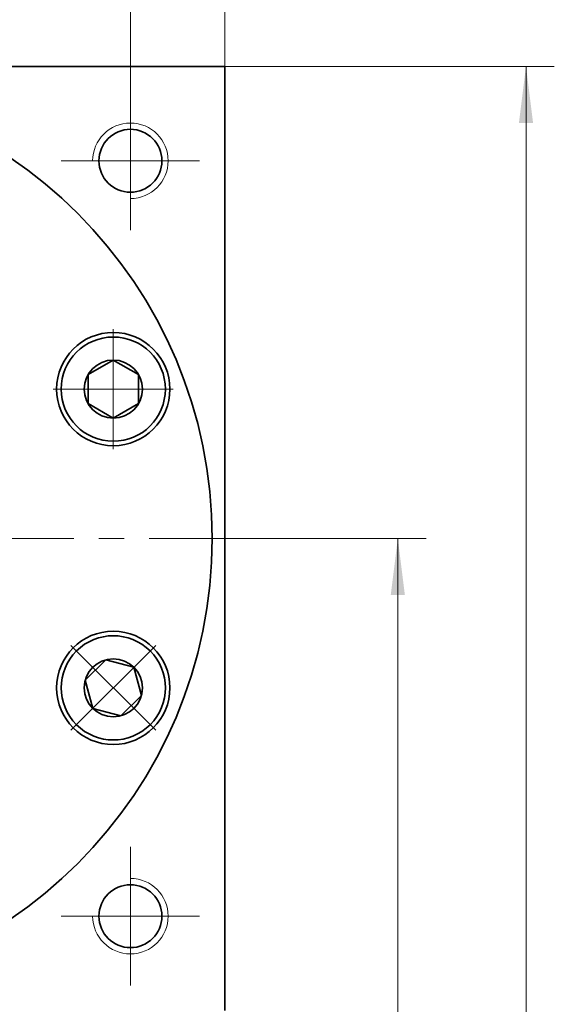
# Model space of a CAD drawing. Header units: millimetres. Extents: x -79 to 610, y -41 to 446.
# Tile 7 of 8: x 368 to 411, y 261 to 339. Entities that reach past the tile are written whole.
import ezdxf

# ---------------------------------------------------------------- set-up
doc = ezdxf.new("R2010")
doc.units = ezdxf.units.MM
doc.set_wipeout_variables(frame=1)
doc.linetypes.add('点画线', pattern=[18, 12, -2, 2, -2])
doc.layers.get('0').update_dxf_attribs({"lineweight": 35})
for name, color, linetype, lineweight in [('中心线层', 1, '点画线', 18), ('尺寸线层', 3, 'Continuous', 18), ('粗实线层', 7, 'Continuous', 35)]:
    doc.layers.add(name, color=color, linetype=linetype, lineweight=lineweight)
doc.styles.add('标准', font='txt', dxfattribs={"width": 0.667})
doc.dimstyles.new('a4-1-1.5', dxfattribs={"dimtxt": 4.5, "dimasz": 4.5, "dimexe": 2.25, "dimexo": 0, "dimgap": 0.75, "dimtad": 1, "dimdec": 3, "dimdsep": 46, "dimtxsty": '标准', "dimblk": '_CAXARROW', "dimcen": 0, "dimdle": 6, "dimazin": 2, "dimtfac": 0.707107, "dimtdec": 3, "dimtix": 1, "dimtmove": 2, "dimatfit": 3, "dimfxl": 1, "dimfrac": 2, "dimtolj": 1, "dimtzin": 0, "dimarcsym": 1})

# ---------------------------------------------------------------- blocks, each defined once
blk = doc.blocks.new('*X7')
at = {"layer": '尺寸线层', "linetype": 'Continuous', "transparency": 16777216}
for points in [[(347.078, 341.593), (351.578, 342.156), (351.578, 341.031)], [(377.078, 341.593), (372.578, 342.156), (372.578, 341.031)]]:
    blk.add_hatch(color=0, dxfattribs=at).paths.add_polyline_path(points, flags=0)
at = {"layer": '尺寸线层', "color": 0, "linetype": 'Continuous', "transparency": 16777216}
for p, q in [((347.078, 338.001), (347.078, 343.843)), ((377.078, 333.001), (377.078, 343.843)), ((347.078, 341.593), (377.078, 341.593))]:
    blk.add_line(p, q, dxfattribs=at)
at = {"layer": '尺寸线层', "color": 0, "transparency": 16777216, "insert": (362.078, 344.568), "char_height": 4.5, "width": 9, "attachment_point": 5, "line_spacing_factor": 1.15057, "style": '标准'}
blk.add_mtext('\\T1.1;30', dxfattribs=at)
blk = doc.blocks.new('_CAXARROW')
blk.add_hatch(color=0).paths.add_polyline_path([(0, 0), (-1, 0.125), (-1, -0.125)], flags=0)
blk = doc.blocks.new('*X8')
at = {"layer": '尺寸线层', "linetype": 'Continuous', "transparency": 16777216}
for points in [[(309.578, 353.203), (314.078, 352.641), (314.078, 353.766)], [(384.578, 353.203), (380.078, 352.641), (380.078, 353.766)]]:
    blk.add_hatch(color=0, dxfattribs=at).paths.add_polyline_path(points, flags=0)
at = {"layer": '尺寸线层', "color": 0, "linetype": 'Continuous', "transparency": 16777216}
for p, q in [((309.578, 335.001), (309.578, 355.453)), ((384.578, 335.001), (384.578, 355.453)), ((384.578, 353.203), (309.578, 353.203))]:
    blk.add_line(p, q, dxfattribs=at)
at = {"layer": '尺寸线层', "color": 0, "transparency": 16777216, "insert": (347.078, 356.153), "char_height": 4.5, "width": 9, "attachment_point": 5, "line_spacing_factor": 1.15057, "style": '标准'}
blk.add_mtext('\\T1.1;75', dxfattribs=at)
blk = doc.blocks.new('*X13')
at = {"layer": '中心线层', "linetype": '点画线', "lineweight": 18}
for p, q in [((0, -4.765), (0, 4.765)), ((-4.765, 0), (4.765, 0))]:
    blk.add_line(p, q, dxfattribs=at)
at = {"layer": '粗实线层'}
for p, q in [((-2.309, 0), (-1.155, 2)), ((-1.155, 2), (1.155, 2)), ((2.309, 0), (1.155, 2)), ((2.309, 0), (1.155, 2)), ((-2.309, 0), (-1.155, -2)), ((2.309, 0), (1.155, -2)), ((-1.155, -2), (1.155, -2))]:
    blk.add_line(p, q, dxfattribs=at)
blk.add_circle((0, 0), 2.309, dxfattribs=at)
for start, end in [(0, 180), (180, 360)]:
    blk.add_arc((0, 0), 4.14, start, end, dxfattribs=at)
blk = doc.blocks.new('*X14')
at = {"layer": '尺寸线层', "linetype": 'Continuous', "transparency": 16777216}
for points in [[(398.33, 297.501), (398.893, 293.001), (397.768, 293.001)], [(398.33, 157.501), (398.893, 162.001), (397.768, 162.001)]]:
    blk.add_hatch(color=0, dxfattribs=at).paths.add_polyline_path(points, flags=0)
at = {"layer": '尺寸线层', "color": 0, "linetype": 'Continuous', "transparency": 16777216}
for p, q in [((387.578, 297.501), (400.58, 297.501)), ((398.33, 297.501), (398.33, 157.501)), ((377.078, 157.501), (400.58, 157.501))]:
    blk.add_line(p, q, dxfattribs=at)
at = {"layer": '尺寸线层', "color": 0, "transparency": 16777216, "insert": (395.343, 227.501), "char_height": 4.5, "width": 11.96057, "attachment_point": 5, "rotation": 90, "line_spacing_factor": 1.15057, "style": '标准'}
blk.add_mtext('\\T1.1;140', dxfattribs=at)
blk = doc.blocks.new('*X15')
at = {"layer": '尺寸线层', "linetype": 'Continuous', "transparency": 16777216}
for points in [[(408.52, 335.001), (409.082, 330.501), (407.957, 330.501)], [(408.52, 157.501), (409.082, 162.001), (407.957, 162.001)]]:
    blk.add_hatch(color=0, dxfattribs=at).paths.add_polyline_path(points, flags=0)
at = {"layer": '尺寸线层', "color": 0, "linetype": 'Continuous', "transparency": 16777216}
for p, q in [((384.578, 335.001), (410.77, 335.001)), ((408.52, 335.001), (408.52, 157.501)), ((377.078, 157.501), (410.77, 157.501))]:
    blk.add_line(p, q, dxfattribs=at)
at = {"layer": '尺寸线层', "color": 0, "transparency": 16777216, "insert": (405.532, 246.251), "char_height": 4.5, "width": 20.80607, "attachment_point": 5, "rotation": 90, "line_spacing_factor": 1.15057, "style": '标准'}
blk.add_mtext('\\T1.1;177.5', dxfattribs=at)

msp = doc.modelspace()

# ---------------------------------------------------------------- linework, layer by layer
at = {"layer": '中心线层'}
for p, q in [((377.0781, 333.0007), (377.0781, 322.0007)), ((371.5781, 327.5007), (382.5781, 327.5007)), ((306.5781, 297.5007), (387.5781, 297.5007)), ((377.0781, 273.0007), (377.0781, 262.0007)), ((382.5781, 267.5007), (371.5781, 267.5007))]:
    msp.add_line(p, q, dxfattribs=at)
at = {"layer": '粗实线层'}
for p, q in [((309.5781, 335.0007), (384.5781, 335.0007)), ((384.5781, 335.0007), (384.5781, 260.0007))]:
    msp.add_line(p, q, dxfattribs=at)
for centre, radius in [((377.0781, 327.5007), 2.5), ((375.7184, 309.3639), 4.5), ((375.7184, 285.6375), 4.5), ((377.0781, 267.5007), 2.5)]:
    msp.add_circle(centre, radius, dxfattribs=at)
at = {"layer": '粗实线层', "lineweight": 18}
for centre, start, end in [((377.0781, 327.5007), 270, 180), ((377.0781, 267.5007), 180, 90)]:
    msp.add_arc(centre, 3, start, end, dxfattribs=at)

# ---------------------------------------------------------------- dimensions: what is measured, and where the dimension line sits
at = {"layer": '尺寸线层'}
dim = msp.add_linear_dim(base=(309.5781, 353.2032), p1=(384.5781, 335.0007), p2=(309.5781, 335.0007), dimstyle='a4-1-1.5', override={"dimsah": 1, "dimtfill": 1, "dimtzin": 0}, dxfattribs=at)
dim.commit()
dim.dimension.update_dxf_attribs({"geometry": '*X8', "text_midpoint": (347.0781, 356.1529)})
dim = msp.add_linear_dim(base=(377.0781, 341.5933), p1=(347.0781, 338.0007), p2=(377.0781, 333.0007), angle=180, dimstyle='a4-1-1.5', override={"dimsah": 1, "dimtfill": 1, "dimtzin": 0}, dxfattribs=at)
dim.commit()
dim.dimension.update_dxf_attribs({"geometry": '*X7', "text_midpoint": (362.0781, 344.5682)})

# ---------------------------------------------------------------- next in the draw order: wipeouts: each hides what was drawn before it
for points in [[(375.7184, 305.2239), (375.7427, 305.2239), (375.7669, 305.2241), (375.7912, 305.2245), (375.8155, 305.225), (375.8397, 305.2256), (375.864, 305.2264), (375.8882, 305.2273), (375.9124, 305.2284), (375.9367, 305.2296), (375.9609, 305.231), (375.9851, 305.2325), (376.0093, 305.2341), (376.0335, 305.2359), (376.0577, 305.2378), (376.0819, 305.2398), (376.1061, 305.2421), (376.1302, 305.2444), (376.1543, 305.2469), (376.1785, 305.2495), (376.2026, 305.2523), (376.2267, 305.2552), (376.2507, 305.2582), (376.2748, 305.2614), (376.2988, 305.2647), (376.3228, 305.2682), (376.3468, 305.2718), (376.3708, 305.2756), (376.3947, 305.2795), (376.4187, 305.2835), (376.4426, 305.2877), (376.4426, 305.2877), (376.6312, 305.3258), (376.818, 305.3725), (377.0023, 305.428), (377.1839, 305.4919), (377.3623, 305.5642), (377.5371, 305.6447), (377.708, 305.7333), (377.8746, 305.8297), (378.0366, 305.9337), (378.1935, 306.0452), (378.3451, 306.1638), (378.491, 306.2894), (378.6309, 306.4216), (378.7645, 306.5601), (378.8915, 306.7048), (379.0117, 306.8551), (379.1248, 307.0109), (379.2305, 307.1718), (379.3286, 307.3374), (379.4188, 307.5074), (379.5011, 307.6814), (379.5753, 307.8591), (379.641, 308.04), (379.6983, 308.2237), (379.747, 308.41), (379.787, 308.5983), (379.8182, 308.7882), (379.8405, 308.9794), (379.8539, 309.1714), (379.8584, 309.3639), (379.8584, 309.3639), (379.8539, 309.5563), (379.8405, 309.7483), (379.8182, 309.9395), (379.787, 310.1295), (379.747, 310.3177), (379.6983, 310.504), (379.641, 310.6877), (379.5753, 310.8686), (379.5011, 311.0463), (379.4188, 311.2203), (379.3286, 311.3903), (379.2305, 311.5559), (379.1248, 311.7168), (379.0117, 311.8726), (378.8915, 312.023), (378.7645, 312.1676), (378.6309, 312.3061), (378.491, 312.4383), (378.3451, 312.5639), (378.1935, 312.6825), (378.0366, 312.794), (377.8746, 312.898), (377.708, 312.9944), (377.5371, 313.083), (377.3623, 313.1635), (377.1839, 313.2358), (377.0023, 313.2998), (376.818, 313.3552), (376.6312, 313.402), (376.4426, 313.44), (376.4426, 313.44), (376.4187, 313.4442), (376.3947, 313.4482), (376.3708, 313.4521), (376.3468, 313.4559), (376.3228, 313.4595), (376.2988, 313.463), (376.2748, 313.4663), (376.2507, 313.4695), (376.2267, 313.4725), (376.2026, 313.4755), (376.1785, 313.4782), (376.1543, 313.4808), (376.1302, 313.4833), (376.1061, 313.4857), (376.0819, 313.4879), (376.0577, 313.4899), (376.0335, 313.4919), (376.0093, 313.4936), (375.9851, 313.4953), (375.9609, 313.4968), (375.9367, 313.4981), (375.9124, 313.4993), (375.8882, 313.5004), (375.864, 313.5013), (375.8397, 313.5021), (375.8155, 313.5027), (375.7912, 313.5032), (375.7669, 313.5036), (375.7427, 313.5038), (375.7184, 313.5039), (375.7184, 313.5039), (375.5017, 313.4982), (375.2857, 313.4812), (375.0708, 313.4529), (374.8577, 313.4134), (374.6469, 313.3628), (374.4391, 313.3012), (374.2348, 313.2289), (374.0345, 313.1459), (373.8389, 313.0526), (373.6484, 312.9492), (373.4636, 312.836), (373.285, 312.7132), (373.113, 312.5812), (372.9482, 312.4405), (372.791, 312.2913), (372.6418, 312.1341), (372.501, 311.9692), (372.3691, 311.7973), (372.2463, 311.6187), (372.1331, 311.4339), (372.0296, 311.2434), (371.9363, 311.0478), (371.8534, 310.8475), (371.781, 310.6432), (371.7195, 310.4354), (371.6689, 310.2246), (371.6294, 310.0115), (371.6011, 309.7966), (371.5841, 309.5805), (371.5784, 309.3639), (371.5784, 309.3639), (371.5841, 309.1472), (371.6011, 308.9311), (371.6294, 308.7162), (371.6689, 308.5031), (371.7195, 308.2924), (371.781, 308.0845), (371.8534, 307.8802), (371.9363, 307.68), (372.0296, 307.4843), (372.1331, 307.2939), (372.2463, 307.1091), (372.3691, 306.9304), (372.501, 306.7585), (372.6418, 306.5937), (372.791, 306.4364), (372.9482, 306.2872), (373.113, 306.1465), (373.285, 306.0145), (373.4636, 305.8918), (373.6484, 305.7785), (373.8389, 305.6751), (374.0345, 305.5818), (374.2348, 305.4988), (374.4391, 305.4265), (374.6469, 305.3649), (374.8577, 305.3143), (375.0708, 305.2748), (375.2857, 305.2465), (375.5017, 305.2295)], [(372.791, 282.7101), (372.8082, 282.693), (372.8255, 282.676), (372.8429, 282.6591), (372.8604, 282.6423), (372.878, 282.6256), (372.8957, 282.609), (372.9135, 282.5925), (372.9314, 282.5761), (372.9494, 282.5598), (372.9675, 282.5436), (372.9857, 282.5276), (373.0039, 282.5116), (373.0223, 282.4957), (373.0408, 282.48), (373.0593, 282.4644), (373.078, 282.4488), (373.0967, 282.4334), (373.1155, 282.4181), (373.1344, 282.4029), (373.1534, 282.3878), (373.1725, 282.3728), (373.1917, 282.358), (373.211, 282.3432), (373.2303, 282.3286), (373.2497, 282.314), (373.2693, 282.2996), (373.2889, 282.2853), (373.3085, 282.2712), (373.3283, 282.2571), (373.3482, 282.2431), (373.3482, 282.2431), (373.5085, 282.1366), (373.6736, 282.0377), (373.8432, 281.9465), (374.0168, 281.8634), (374.194, 281.7884), (374.3746, 281.7217), (374.5581, 281.6634), (374.744, 281.6138), (374.9321, 281.5728), (375.1219, 281.5407), (375.313, 281.5174), (375.5049, 281.503), (375.6973, 281.4975), (375.8898, 281.501), (376.0819, 281.5135), (376.2732, 281.5348), (376.4633, 281.5651), (376.6518, 281.6041), (376.8383, 281.6518), (377.0223, 281.7082), (377.2035, 281.773), (377.3816, 281.8462), (377.556, 281.9277), (377.7265, 282.0171), (377.8926, 282.1143), (378.054, 282.2192), (378.2104, 282.3315), (378.3613, 282.4509), (378.5066, 282.5772), (378.6458, 282.7101), (378.6458, 282.7101), (378.7787, 282.8493), (378.905, 282.9946), (379.0244, 283.1455), (379.1367, 283.3019), (379.2416, 283.4633), (379.3388, 283.6294), (379.4282, 283.7999), (379.5097, 283.9743), (379.5829, 284.1524), (379.6477, 284.3336), (379.7041, 284.5176), (379.7518, 284.7041), (379.7908, 284.8926), (379.8211, 285.0827), (379.8424, 285.274), (379.8549, 285.4661), (379.8584, 285.6586), (379.8529, 285.851), (379.8385, 286.0429), (379.8152, 286.234), (379.7831, 286.4238), (379.7421, 286.6119), (379.6925, 286.7978), (379.6342, 286.9813), (379.5675, 287.1619), (379.4925, 287.3391), (379.4094, 287.5127), (379.3182, 287.6823), (379.2193, 287.8474), (379.1128, 288.0077), (379.1128, 288.0077), (379.0988, 288.0276), (379.0847, 288.0474), (379.0706, 288.067), (379.0563, 288.0866), (379.0419, 288.1062), (379.0273, 288.1256), (379.0127, 288.1449), (378.9979, 288.1642), (378.9831, 288.1834), (378.9681, 288.2025), (378.953, 288.2215), (378.9378, 288.2404), (378.9225, 288.2592), (378.9071, 288.2779), (378.8915, 288.2966), (378.8759, 288.3151), (378.8602, 288.3336), (378.8443, 288.352), (378.8283, 288.3702), (378.8123, 288.3884), (378.7961, 288.4065), (378.7798, 288.4245), (378.7634, 288.4424), (378.7469, 288.4602), (378.7303, 288.4779), (378.7136, 288.4955), (378.6968, 288.513), (378.6799, 288.5304), (378.6629, 288.5477), (378.6458, 288.5649), (378.6458, 288.5649), (378.4886, 288.7141), (378.3238, 288.8549), (378.1518, 288.9868), (377.9732, 289.1096), (377.7884, 289.2228), (377.5979, 289.3263), (377.4023, 289.4196), (377.2021, 289.5025), (376.9977, 289.5749), (376.7899, 289.6364), (376.5792, 289.687), (376.366, 289.7265), (376.1512, 289.7548), (375.9351, 289.7718), (375.7184, 289.7775), (375.5017, 289.7718), (375.2857, 289.7548), (375.0708, 289.7265), (374.8577, 289.687), (374.6469, 289.6364), (374.4391, 289.5749), (374.2348, 289.5025), (374.0345, 289.4196), (373.8389, 289.3263), (373.6484, 289.2228), (373.4636, 289.1096), (373.285, 288.9868), (373.113, 288.8549), (372.9482, 288.7141), (372.791, 288.5649), (372.791, 288.5649), (372.6418, 288.4077), (372.501, 288.2429), (372.3691, 288.0709), (372.2463, 287.8923), (372.1331, 287.7075), (372.0296, 287.517), (371.9363, 287.3214), (371.8534, 287.1211), (371.781, 286.9168), (371.7195, 286.709), (371.6689, 286.4982), (371.6294, 286.2851), (371.6011, 286.0702), (371.5841, 285.8542), (371.5784, 285.6375), (371.5841, 285.4208), (371.6011, 285.2047), (371.6294, 284.9899), (371.6689, 284.7767), (371.7195, 284.566), (371.781, 284.3582), (371.8534, 284.1538), (371.9363, 283.9536), (372.0296, 283.758), (372.1331, 283.5675), (372.2463, 283.3827), (372.3691, 283.2041), (372.501, 283.0321), (372.6418, 282.8673)]]:
    msp.add_wipeout(points).dxf.layer = '粗实线层'

# ---------------------------------------------------------------- next in the draw order: linework, layer by layer
at = {"layer": '粗实线层'}
msp.add_circle((347.0781, 297.5007), 36.5, dxfattribs=at)

# ---------------------------------------------------------------- next in the draw order: block references
for p, rotation in [((375.7184, 309.3639), 270), ((375.7184, 285.6375), 225.0000000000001)]:
    msp.add_blockref('*X13', p, dxfattribs=dict(at, rotation=rotation))

# ---------------------------------------------------------------- next in the draw order: dimensions: what is measured, and where the dimension line sits
at = {"layer": '尺寸线层'}
for base, p1, picture, middle in [((408.5199, 157.5007), (384.5781, 335.0007), '*X15', (405.5325, 246.2507)), ((398.33, 157.5007), (387.5781, 297.5007), '*X14', (395.3426, 227.5007))]:
    dim = msp.add_linear_dim(base=base, p1=p1, p2=(377.0781, 157.5007), angle=270, dimstyle='a4-1-1.5', override={"dimsah": 1, "dimtfill": 1, "dimtzin": 0}, dxfattribs=at)
    dim.commit()
    dim.dimension.update_dxf_attribs({"geometry": picture, "text_midpoint": middle})

doc.saveas('drawing.dxf')
